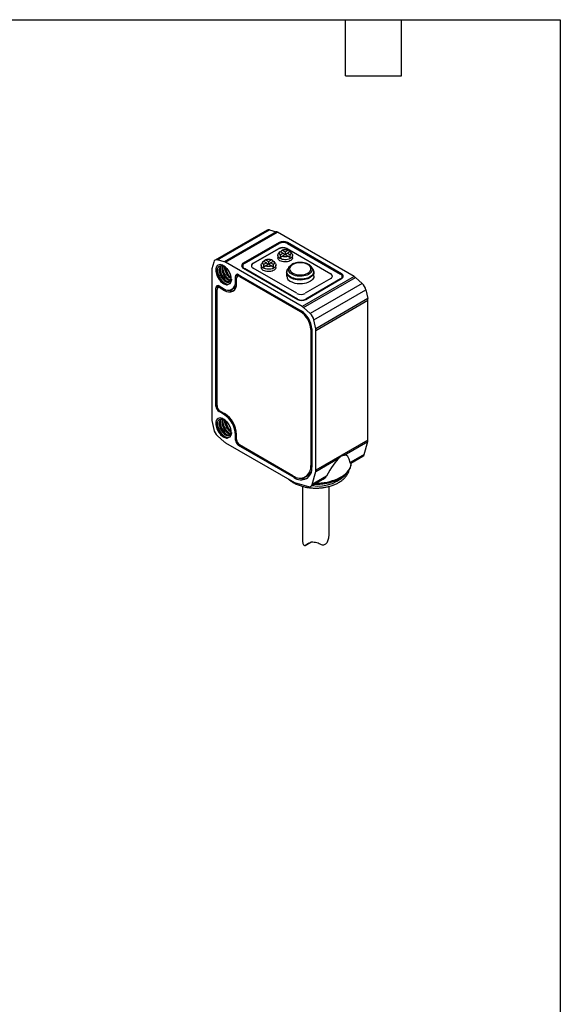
# Model space of a CAD drawing. Header units: millimetres. Extents: x 6 to 273, y 6 to 210.
# Tile 4 of 4: x 200 to 273, y 76 to 210. Entities that reach past the tile are written whole.
import ezdxf

# ---------------------------------------------------------------- set-up
doc = ezdxf.new("R2010")
doc.units = ezdxf.units.MM
doc.linetypes.add('SLD-Solid', pattern=[0])
doc.layers.add('TEXT', color=140, linetype='SLD-Solid', lineweight=25)

msp = doc.modelspace()

# ---------------------------------------------------------------- linework, layer by layer
for p, q in [((233.207, 180.984), (226.136, 176.902)), ((226.456, 176.929), (233.527, 181.011)), ((234.439, 180.762), (227.368, 176.68)), ((227.548, 176.603), (234.619, 180.685)), ((233.527, 181.011), (234.439, 180.762)), ((245.042, 174.668), (234.619, 180.685)), ((234.846, 179.289), (229.967, 176.473)), ((230.108, 176.432), (234.846, 179.167)), ((234.846, 179.289), (234.846, 179.167)), ((243.331, 175.044), (235.977, 179.289)), ((235.977, 179.289), (235.977, 179.167)), ((235.977, 179.167), (243.19, 175.003)), ((231.31, 176.473), (234.775, 178.473)), ((234.775, 178.432), (231.31, 176.432)), ((234.903, 178.008), (234.725, 177.741)), ((234.775, 178.432), (234.775, 178.473)), ((234.968, 178.084), (235.39, 177.84)), ((235.39, 177.84), (234.968, 177.596)), ((235.659, 177.995), (235.237, 178.239)), ((235.39, 177.84), (235.587, 177.643)), ((236.081, 178.239), (235.659, 177.995)), ((235.659, 177.995), (235.659, 177.685)), ((235.928, 177.84), (235.731, 177.643)), ((235.906, 178.473), (241.846, 175.044)), ((235.906, 178.432), (235.906, 178.473)), ((241.846, 175.003), (235.906, 178.432)), ((235.928, 177.84), (236.35, 178.084)), ((236.35, 177.596), (235.928, 177.84)), ((236.593, 177.741), (236.415, 178.008)), ((225.952, 176.638), (225.712, 175.724)), ((227.368, 176.68), (226.456, 176.929)), ((237.971, 170.586), (227.548, 176.603)), ((232.64, 176.701), (232.463, 176.434)), ((232.705, 176.778), (233.127, 176.534)), ((233.127, 176.534), (232.705, 176.29)), ((233.396, 176.689), (232.974, 176.933)), ((233.127, 176.534), (233.324, 176.337)), ((233.819, 176.933), (233.396, 176.689)), ((233.396, 176.689), (233.396, 176.379)), ((233.665, 176.534), (233.469, 176.337)), ((233.665, 176.534), (234.087, 176.778)), ((234.087, 176.29), (233.665, 176.534)), ((234.33, 176.434), (234.152, 176.701)), ((234.659, 177.534), (234.659, 177.228)), ((235.237, 177.441), (235.659, 177.685)), ((235.659, 177.685), (236.081, 177.441)), ((236.659, 177.228), (236.659, 177.534)), ((225.689, 175.529), (225.689, 155.328)), ((226.219, 175.533), (226.42, 175.504)), ((226.703, 175.609), (226.796, 175.662)), ((227.149, 175.866), (227.057, 175.813)), ((229.874, 176.105), (229.874, 175.901)), ((229.874, 175.883), (229.874, 175.901)), ((229.967, 176.473), (229.967, 176.321)), ((229.967, 175.819), (237.321, 171.574)), ((237.321, 171.615), (230.108, 175.779)), ((230.108, 175.738), (230.108, 175.779)), ((231.31, 176.473), (231.31, 176.432)), ((237.25, 172.391), (231.31, 175.819)), ((232.396, 176.228), (232.396, 175.921)), ((232.974, 176.135), (233.396, 176.379)), ((233.396, 176.379), (233.819, 176.135)), ((234.396, 175.921), (234.396, 176.228)), ((235.867, 175.308), (235.86, 175.265)), ((235.86, 175.265), (235.861, 175.302)), ((235.86, 175.265), (235.86, 174.738)), ((236.231, 176.017), (236.045, 175.777)), ((239.187, 176.018), (239.116, 176.093)), ((239.374, 175.777), (239.188, 176.017)), ((239.56, 174.738), (239.56, 175.265)), ((228.333, 174.326), (228.267, 174.477)), ((229.189, 174.84), (228.906, 174.676)), ((228.906, 173.982), (228.906, 174.676)), ((229.047, 174.064), (228.906, 173.982)), ((229.047, 173.737), (229.047, 174.431)), ((229.437, 174.859), (229.172, 174.706)), ((229.189, 174.84), (229.189, 174.716)), ((229.33, 174.921), (237.851, 170.002)), ((229.613, 174.758), (229.472, 174.676)), ((229.472, 174.676), (237.71, 169.921)), ((245.042, 174.668), (237.971, 170.586)), ((238.151, 170.455), (245.222, 174.537)), ((241.846, 174.391), (238.381, 172.391)), ((238.452, 171.574), (243.331, 174.391)), ((243.19, 174.35), (238.452, 171.615)), ((241.846, 175.003), (241.846, 175.044)), ((243.19, 174.309), (243.19, 174.35)), ((243.331, 175.044), (243.331, 174.892)), ((243.424, 174.472), (243.423, 174.455)), ((243.424, 174.472), (243.424, 174.676)), ((245.222, 174.537), (246.135, 173.733)), ((226.537, 173.308), (226.254, 173.145)), ((226.254, 157.059), (226.254, 173.145)), ((226.396, 157.141), (226.396, 172.9)), ((226.786, 173.328), (226.52, 173.175)), ((226.537, 173.308), (226.537, 173.185)), ((226.679, 173.39), (227.28, 173.043)), ((226.962, 173.227), (226.82, 173.145)), ((226.82, 173.145), (227.421, 172.798)), ((227.421, 172.798), (227.593, 172.897)), ((228.43, 172.929), (228.712, 173.092)), ((246.135, 173.733), (239.064, 169.651)), ((239.567, 168.779), (246.638, 172.861)), ((246.638, 172.861), (246.879, 171.669)), ((237.321, 171.574), (237.321, 171.615)), ((238.452, 171.574), (238.452, 171.615)), ((246.879, 171.669), (239.808, 167.587)), ((239.831, 167.365), (246.902, 171.447)), ((246.902, 152.471), (246.902, 171.447)), ((237.851, 170.002), (237.71, 169.921)), ((239.064, 169.651), (238.151, 170.455)), ((239.808, 167.587), (239.567, 168.779)), ((239.265, 167.553), (239.124, 167.471)), ((239.124, 167.471), (239.124, 149.017)), ((239.265, 167.553), (239.265, 148.772)), ((239.831, 148.389), (239.831, 167.365)), ((226.254, 157.059), (226.396, 157.141)), ((225.712, 155.106), (225.952, 153.914)), ((226.82, 156.406), (226.679, 156.324)), ((227.28, 155.977), (226.679, 156.324)), ((226.82, 156.406), (227.421, 156.059)), ((227.421, 156.059), (227.28, 155.977)), ((226.219, 154.712), (226.42, 154.683)), ((226.703, 154.787), (226.796, 154.84)), ((227.149, 155.044), (227.057, 154.991)), ((226.456, 153.042), (227.368, 152.238)), ((228.333, 153.504), (228.267, 153.655)), ((228.906, 153.16), (229.047, 153.242)), ((228.906, 152.466), (228.906, 153.16)), ((229.047, 152.548), (228.906, 152.466)), ((229.047, 152.548), (229.047, 153.242)), ((246.902, 152.471), (239.831, 148.389)), ((227.548, 152.107), (236.911, 146.702)), ((229.472, 151.813), (229.33, 151.732)), ((236.861, 147.384), (229.33, 151.732)), ((236.72, 147.629), (229.472, 151.813)), ((243.669, 150.422), (246.878, 152.274)), ((246.411, 150.526), (246.878, 152.274)), ((239.807, 148.192), (243.016, 150.044)), ((246.411, 150.526), (244.482, 149.413)), ((244.581, 149.315), (246.228, 150.266)), ((239.265, 149.099), (239.124, 149.017)), ((244.648, 149.315), (244.65, 149.354)), ((237.021, 147.477), (236.861, 147.384)), ((238.419, 147.461), (238.702, 147.624)), ((239.157, 146.183), (240.804, 147.134)), ((239.34, 146.444), (239.807, 148.192)), ((241.269, 147.558), (239.34, 146.444)), ((236.911, 146.702), (238.831, 146.158)), ((238.031, 146.176), (238.031, 138.708)), ((241.631, 139.609), (241.631, 146.172)), ((238.396, 138.168), (239.151, 138.604)), ((238.881, 138.457), (238.456, 138.213)), ((238.989, 138.52), (239.092, 138.58))]:
    msp.add_line(p, q)
at = {"flags": 128}
for points in [[(236.659, 177.228), (236.649, 177.148), (236.607, 177.044), (236.533, 176.947), (236.428, 176.859), (236.298, 176.784), (236.146, 176.723), (235.977, 176.68), (235.797, 176.656), (235.613, 176.651), (235.43, 176.666), (235.255, 176.7), (235.094, 176.751), (234.952, 176.82), (234.834, 176.901), (234.744, 176.995), (234.685, 177.096), (234.66, 177.201), (234.659, 177.228)], [(236.593, 177.741), (236.632, 177.666), (236.658, 177.561), (236.649, 177.454), (236.607, 177.35), (236.533, 177.253), (236.428, 177.165), (236.298, 177.09), (236.146, 177.03), (235.977, 176.987), (235.797, 176.962), (235.613, 176.957), (235.43, 176.972), (235.255, 177.006), (235.094, 177.058), (234.952, 177.126), (234.834, 177.208), (234.744, 177.301), (234.685, 177.402), (234.66, 177.507), (234.669, 177.614), (234.711, 177.717), (234.725, 177.741)], [(234.396, 175.921), (234.387, 175.842), (234.344, 175.738), (234.27, 175.641), (234.166, 175.553), (234.035, 175.477), (233.883, 175.417), (233.714, 175.374), (233.534, 175.35), (233.35, 175.345), (233.167, 175.36), (232.992, 175.393), (232.831, 175.445), (232.689, 175.513), (232.571, 175.595), (232.481, 175.688), (232.423, 175.789), (232.397, 175.895), (232.396, 175.921)], [(234.33, 176.434), (234.37, 176.36), (234.395, 176.254), (234.387, 176.148), (234.344, 176.044), (234.27, 175.947), (234.166, 175.859), (234.035, 175.784), (233.883, 175.723), (233.714, 175.68), (233.534, 175.656), (233.35, 175.651), (233.167, 175.666), (232.992, 175.7), (232.831, 175.751), (232.689, 175.819), (232.571, 175.901), (232.481, 175.994), (232.423, 176.095), (232.397, 176.201), (232.406, 176.307), (232.448, 176.411), (232.463, 176.434)], [(239.56, 175.268), (239.558, 175.229), (239.533, 175.084), (239.473, 174.942), (239.38, 174.807), (239.256, 174.68), (239.104, 174.564), (238.925, 174.461), (238.724, 174.372), (238.504, 174.301), (238.269, 174.248), (238.024, 174.213), (237.773, 174.198), (237.52, 174.203), (237.272, 174.228), (237.031, 174.272), (236.803, 174.335), (236.592, 174.415), (236.401, 174.51), (236.235, 174.62), (236.097, 174.742), (235.989, 174.874), (235.912, 175.013), (235.869, 175.156), (235.86, 175.265)], [(239.374, 175.777), (239.406, 175.733), (239.481, 175.596), (239.523, 175.455), (239.532, 175.311), (239.506, 175.168), (239.447, 175.029), (239.356, 174.895), (239.234, 174.77), (239.084, 174.655), (238.908, 174.554), (238.709, 174.467), (238.493, 174.397), (238.261, 174.344), (238.019, 174.31), (237.772, 174.295), (237.523, 174.3), (237.278, 174.325), (237.041, 174.368), (236.816, 174.43), (236.608, 174.508), (236.42, 174.603), (236.257, 174.711), (236.12, 174.831), (236.013, 174.961), (235.938, 175.098), (235.896, 175.24), (235.887, 175.383), (235.913, 175.526), (235.972, 175.666), (236.045, 175.777)], [(239.188, 176.017), (239.232, 175.954), (239.296, 175.822), (239.326, 175.687), (239.322, 175.551), (239.283, 175.416), (239.211, 175.286), (239.107, 175.164), (238.973, 175.051), (238.812, 174.951), (238.627, 174.866), (238.423, 174.797), (238.204, 174.746), (237.974, 174.714), (237.739, 174.701), (237.503, 174.709), (237.271, 174.736), (237.049, 174.782), (236.841, 174.847), (236.651, 174.928), (236.484, 175.025), (236.343, 175.134), (236.231, 175.255), (236.151, 175.383), (236.104, 175.517), (236.091, 175.653), (236.112, 175.789), (236.168, 175.921), (236.231, 176.017)], [(236.231, 176.017), (236.256, 176.048), (236.34, 176.134)], [(229.207, 174.971), (229.197, 174.93), (229.189, 174.84)], [(239.56, 174.738), (239.558, 174.701), (239.533, 174.556), (239.473, 174.415), (239.38, 174.279), (239.256, 174.152), (239.104, 174.036), (238.925, 173.933), (238.724, 173.845), (238.504, 173.773), (238.269, 173.72), (238.024, 173.685), (237.773, 173.67), (237.52, 173.675), (237.272, 173.7), (237.031, 173.744), (236.803, 173.807), (236.592, 173.887), (236.401, 173.982)], [(226.556, 173.44), (226.545, 173.399), (226.537, 173.308)], [(239.927, 146.628), (240.151, 146.633), (240.556, 146.659), (240.956, 146.704), (241.348, 146.769), (241.729, 146.852), (242.096, 146.954), (242.448, 147.073), (242.78, 147.209), (243.092, 147.361), (243.38, 147.527), (243.643, 147.707), (243.878, 147.899), (244.085, 148.102), (244.261, 148.314), (244.405, 148.534), (244.517, 148.76), (244.596, 148.991), (244.64, 149.225), (244.648, 149.315)]]:
    msp.add_lwpolyline(points, dxfattribs=at)
for centre, radius, start, end in [((233.4, 180.618), 0.413, 72.07744, 117.77652), ((234.23, 180.024), 0.768, 59.50922, 74.18143), ((235.411, 178.197), 1.23, 62.60967, 117.39033), ((235.411, 178.075), 1.23, 62.60967, 117.39033), ((235.341, 177.381), 1.23, 62.60967, 117.39033), ((235.341, 177.34), 1.23, 62.60967, 117.39033), ((235.165, 177.84), 0.314, 128.99325, 231.00675), ((235.659, 176.985), 1.323, 71.38577, 108.61423), ((236.153, 177.84), 0.314, 308.99325, 51.00675), ((226.329, 176.567), 0.384, 70.73921, 169.27154), ((227.159, 175.942), 0.768, 59.50922, 74.18143), ((232.902, 176.534), 0.314, 128.99325, 231.00675), ((233.396, 175.679), 1.323, 71.38577, 108.61423), ((233.89, 176.534), 0.314, 308.99325, 51.00675), ((235.659, 178.695), 1.323, 251.38577, 288.61423), ((226.456, 175.536), 0.768, 165.82376, 180.49332), ((230.091, 176.146), 0.349, 110.78342, 249.21658), ((230.153, 175.823), 0.441, 128.04818, 152.88861), ((230.232, 176.105), 0.349, 110.78342, 249.21658), ((231.482, 176.059), 0.411, 114.70302, 170.6238), ((231.434, 176.146), 0.349, 110.78342, 249.21658), ((233.396, 177.389), 1.323, 251.38577, 288.61423), ((238.32, 175.321), 1.112, 38.74715, 61.29072), ((227.915, 173.821), 1.004, 230.79671, 9.21404), ((229.165, 174.718), 0.262, 50.79671, 189.21404), ((229.306, 174.473), 0.262, 50.79671, 189.21404), ((236.784, 174.829), 0.928, 185.62454, 245.6956), ((241.722, 174.717), 0.349, 290.78342, 69.21658), ((241.675, 174.63), 0.411, 9.3762, 65.29698), ((243.066, 174.676), 0.349, 290.78342, 69.21658), ((243.207, 174.717), 0.349, 290.78342, 69.21658), ((243.145, 174.394), 0.441, 27.11139, 51.95182), ((244.474, 173.697), 1.126, 48.30619, 59.66618), ((226.513, 173.187), 0.262, 50.79671, 189.21404), ((226.654, 172.942), 0.262, 50.79671, 189.21404), ((228.056, 173.576), 1.004, 230.79671, 9.21404), ((228.41, 173.801), 1.062, 247.35079, 286.0559), ((228.289, 173.811), 0.834, 300.51665, 331.25522), ((245.034, 172.516), 1.641, 12.12765, 47.87235), ((237.816, 173.482), 1.23, 242.60967, 297.39033), ((237.886, 172.707), 1.23, 242.60967, 297.39033), ((237.886, 172.666), 1.23, 242.60967, 297.39033), ((245.776, 171.441), 1.126, 0.33639, 11.69479), ((236.053, 167.332), 3.074, 2.60548, 57.39452), ((236.195, 167.413), 3.074, 2.60548, 57.39452), ((237.403, 169.615), 1.126, 48.30619, 59.66618), ((237.963, 168.434), 1.641, 12.12765, 47.87235), ((238.705, 167.359), 1.126, 0.33639, 11.69479), ((227.176, 157.101), 0.922, 182.60548, 237.39452), ((227.317, 157.183), 0.922, 182.60548, 237.39452), ((226.814, 155.335), 1.126, 180.33639, 191.69479), ((225.375, 153), 3.535, 2.60548, 57.39452), ((225.516, 153.081), 3.535, 2.60548, 57.39452), ((227.557, 154.259), 1.641, 192.12765, 227.87235), ((229.827, 152.508), 0.922, 182.60548, 237.39452), ((229.969, 152.59), 0.922, 182.60548, 237.39452), ((246.136, 152.464), 0.766, 345.61598, 0.50753), ((228.117, 153.078), 1.126, 228.30619, 239.66618), ((246.009, 150.614), 0.412, 302.15798, 347.69421), ((237.653, 148.788), 1.488, 231.1301, 8.88065), ((237.795, 148.543), 1.488, 231.1301, 8.88065), ((238.189, 148.715), 1.496, 250.45037, 289.82992), ((238.044, 148.72), 1.279, 300.98736, 334.97646), ((240.197, 151.351), 5.127, 260.48048, 322.55962), ((239.065, 148.382), 0.766, 345.61598, 0.50753), ((238.963, 146.518), 0.384, 249.92395, 348.88938)]:
    msp.add_arc(centre, radius, start, end)
for centre, major_axis, ratio, start_param, end_param in [((232.964, 170.609), (3.015, 7.934), 0.1954734, 0.3611353, 0.4378556), ((238.354, 170.609), (-3.015, 7.934), 0.1954734, 5.8453298, 5.92205), ((230.701, 169.303), (3.015, 7.934), 0.1954734, 0.3611353, 0.4365536), ((236.092, 169.303), (-3.015, 7.934), 0.1954734, 5.8453298, 5.92205), ((238.354, 170.609), (-3.015, 7.934), 0.1954734, 0.4243435, 0.5265382), ((232.964, 173.721), (3.347, 4.436), 0.1228178, 0.6748009, 0.7769956), ((238.354, 173.721), (-3.347, 4.436), 0.1228178, 5.5061897, 5.6083845), ((232.964, 170.609), (3.015, 7.934), 0.1954734, 5.7566471, 5.8588418), ((236.092, 169.303), (-3.015, 7.934), 0.1954734, 0.4243435, 0.5265382), ((230.701, 172.415), (3.347, 4.436), 0.1228178, 0.6748009, 0.7769956), ((236.092, 172.415), (-3.347, 4.436), 0.1228178, 5.5061897, 5.6083845), ((230.701, 169.303), (3.015, 7.934), 0.1954734, 5.7566471, 5.8588418), ((240.37, 139.102), (3.545, 11.306), 0.1985298, 0.3239982, 0.7902437), ((240.37, 139.102), (3.545, 11.306), 0.1985298, 5.9182872, 6.3845326)]:
    msp.add_ellipse(centre, major_axis=major_axis, ratio=ratio, start_param=start_param, end_param=end_param)
for points, knots in [([(238.732, 176.308), (239.003, 176.151), (239.155, 175.939), (239.155, 175.496), (239.003, 175.284), (238.461, 174.971), (238.093, 174.883), (237.326, 174.883), (236.958, 174.971), (236.416, 175.284), (236.264, 175.496), (236.264, 175.939), (236.416, 176.151), (236.958, 176.464), (237.326, 176.552), (238.093, 176.552), (238.461, 176.464), (238.732, 176.308)], [0, 0, 0, 0, 0.125, 0.125, 0.25, 0.25, 0.375, 0.375, 0.5, 0.5, 0.625, 0.625, 0.75, 0.75, 0.875, 0.875, 1, 1, 1, 1]), ([(239.116, 176.093), (239.097, 176.115), (239.04, 176.179), (238.916, 176.269), (238.76, 176.36), (238.539, 176.458), (238.226, 176.55), (237.818, 176.597), (237.483, 176.585), (237.246, 176.55), (237.081, 176.515), (236.894, 176.461), (236.673, 176.37), (236.482, 176.259), (236.382, 176.172), (236.348, 176.142)], [0, 0, 0, 0, 0.0346041, 0.1047547, 0.1691681, 0.2295348, 0.3536654, 0.4838802, 0.6049533, 0.6579888, 0.706183, 0.7652016, 0.845189, 0.9465745, 1, 1, 1, 1]), ([(228.337, 174.317), (228.337, 174.476), (228.31, 174.65), (228.204, 175.005), (228.126, 175.185), (227.931, 175.523), (227.815, 175.681), (227.559, 175.95), (227.421, 176.062), (227.144, 176.222), (227.005, 176.271), (226.749, 176.297), (226.631, 176.274), (226.434, 176.162), (226.355, 176.072), (226.248, 175.838), (226.22, 175.694), (226.219, 175.533)], [0, 0, 0, 0, 0.125, 0.125, 0.25, 0.25, 0.375, 0.375, 0.5, 0.5, 0.625, 0.625, 0.75, 0.75, 0.875, 0.875, 1, 1, 1, 1]), ([(226.219, 175.533), (226.22, 175.317), (226.271, 175.073), (226.461, 174.592), (226.6, 174.356), (226.926, 173.959), (227.113, 173.797), (227.486, 173.59), (227.671, 173.546), (227.83, 173.566)], [0, 0, 0, 0, 0.25, 0.25, 0.5, 0.5, 0.75, 0.75, 1, 1, 1, 1]), ([(227.832, 173.597), (227.676, 173.591), (227.499, 173.65), (227.153, 173.874), (226.984, 174.04), (226.699, 174.43), (226.584, 174.653), (226.438, 175.097), (226.407, 175.316), (226.42, 175.504)], [0, 0, 0, 0, 0.25, 0.25, 0.5, 0.5, 0.75, 0.75, 1, 1, 1, 1]), ([(226.42, 175.504), (226.434, 175.694), (226.493, 175.852), (226.681, 176.066), (226.811, 176.122), (226.958, 176.122)], [0, 0, 0, 0, 0.5, 0.5, 1, 1, 1, 1]), ([(226.481, 175.775), (226.473, 175.727), (226.454, 175.603), (226.469, 175.377), (226.519, 175.112), (226.606, 174.843), (226.726, 174.581), (226.874, 174.337), (227.043, 174.117), (227.227, 173.932), (227.383, 173.815), (227.501, 173.746), (227.58, 173.709), (227.698, 173.664), (227.842, 173.636), (227.99, 173.652), (228.092, 173.695), (228.155, 173.738), (228.181, 173.766), (228.19, 173.775)], [0, 0, 0, 0, 0.0484362, 0.1231328, 0.1978245, 0.2725195, 0.3472129, 0.4219063, 0.4966013, 0.571293, 0.6459895, 0.6785178, 0.7096681, 0.7394398, 0.8203215, 0.8888214, 0.9449215, 0.9823087, 1, 1, 1, 1]), ([(226.703, 175.609), (226.702, 175.576), (226.7, 175.51), (226.707, 175.409), (226.719, 175.307), (226.738, 175.207), (226.762, 175.109), (226.792, 175.012), (226.825, 174.919), (226.861, 174.83), (226.901, 174.745), (226.943, 174.664), (226.986, 174.587), (227.031, 174.515), (227.076, 174.449), (227.122, 174.386), (227.168, 174.329), (227.213, 174.277), (227.258, 174.229), (227.301, 174.185), (227.344, 174.146), (227.385, 174.111), (227.424, 174.079), (227.462, 174.052), (227.571, 173.977), (227.757, 173.891), (228.028, 173.88), (228.213, 174.027), (228.282, 174.236), (228.298, 174.374), (228.297, 174.448), (228.296, 174.482)], [0, 0, 0, 0, 0.0296876, 0.0586604, 0.0869145, 0.1144465, 0.1412577, 0.1673526, 0.192731, 0.2173897, 0.2413267, 0.2645426, 0.2870406, 0.3088216, 0.329884, 0.350226, 0.3698466, 0.3887462, 0.4069269, 0.4243894, 0.4411334, 0.4571581, 0.4724626, 0.4870464, 0.5009094, 0.5982791, 0.7004812, 0.8493971, 0.924404, 0.9649137, 1, 1, 1, 1]), ([(226.884, 176.108), (226.852, 176.065), (226.786, 175.98), (226.724, 175.809), (226.71, 175.676), (226.703, 175.609)], [0, 0, 0, 0, 0.3309277, 0.6654638, 1, 1, 1, 1]), ([(226.796, 175.662), (226.803, 175.729), (226.817, 175.862), (226.871, 176.017), (226.927, 176.091), (226.949, 176.121)], [0, 0, 0, 0, 0.3712421, 0.7424842, 1, 1, 1, 1]), ([(228.116, 173.97), (228.047, 173.956), (227.906, 173.926), (227.641, 174.032), (227.37, 174.243), (227.122, 174.548), (226.929, 174.912), (226.805, 175.303), (226.799, 175.542), (226.796, 175.662)], [0, 0, 0, 0, 0.1358096, 0.2798413, 0.423873, 0.5679048, 0.7119365, 0.8559683, 1, 1, 1, 1]), ([(226.823, 175.855), (226.821, 175.762), (226.817, 175.559), (226.897, 175.218), (227.03, 174.877), (227.203, 174.572), (227.399, 174.318), (227.594, 174.122), (227.723, 174.035), (227.782, 173.996)], [0, 0, 0, 0, 0.1408315, 0.3053124, 0.4621611, 0.6114132, 0.7530384, 0.887037, 1, 1, 1, 1]), ([(226.958, 176.122), (226.981, 176.123), (227.028, 176.124), (227.1, 176.114), (227.173, 176.097), (227.245, 176.072), (227.316, 176.041), (227.473, 175.958), (227.686, 175.788), (227.888, 175.541), (228.011, 175.349), (228.098, 175.187), (228.172, 175.015), (228.23, 174.836), (228.271, 174.653), (228.278, 174.538), (228.282, 174.479)], [0, 0, 0, 0, 0.0435236, 0.0859015, 0.1271336, 0.1672198, 0.20616, 0.2439543, 0.4253037, 0.5505687, 0.6193154, 0.6893784, 0.7624781, 0.8386149, 0.9177889, 1, 1, 1, 1]), ([(227.057, 175.813), (227.056, 175.742), (227.056, 175.6), (227.097, 175.371), (227.168, 175.14), (227.267, 174.914), (227.391, 174.702), (227.534, 174.512), (227.69, 174.351), (227.852, 174.224), (228.014, 174.139), (228.14, 174.098), (228.204, 174.1), (228.222, 174.101)], [0, 0, 0, 0, 0.0963458, 0.1926916, 0.2890375, 0.3853833, 0.4817291, 0.5780749, 0.6744208, 0.7707666, 0.8671124, 0.9634582, 1, 1, 1, 1]), ([(227.119, 176.102), (227.106, 176.072), (227.072, 175.987), (227.063, 175.881), (227.057, 175.813)], [0, 0, 0, 0, 0.35717078, 1, 1, 1, 1]), ([(228.252, 174.156), (228.204, 174.167), (228.105, 174.19), (227.944, 174.278), (227.782, 174.404), (227.626, 174.565), (227.483, 174.755), (227.36, 174.967), (227.26, 175.193), (227.189, 175.424), (227.148, 175.654), (227.149, 175.795), (227.149, 175.866)], [0, 0, 0, 0, 0.09493418, 0.19549704, 0.29605991, 0.39662278, 0.49718565, 0.59774852, 0.69831139, 0.79887426, 0.89943713, 1, 1, 1, 1]), ([(227.149, 175.866), (227.154, 175.935), (227.159, 176.015), (227.184, 176.08), (227.187, 176.089)], [0, 0, 0, 0, 0.8622062, 1, 1, 1, 1]), ([(227.179, 176.068), (227.175, 175.987), (227.166, 175.789), (227.232, 175.496), (227.324, 175.229), (227.416, 175.027), (227.527, 174.83), (227.656, 174.644), (227.8, 174.473), (227.955, 174.326), (228.082, 174.226), (228.155, 174.188), (228.174, 174.178)], [0, 0, 0, 0, 0.1199358, 0.2942235, 0.3843885, 0.4763971, 0.5702617, 0.665992, 0.7635594, 0.8629973, 0.964282, 1, 1, 1, 1]), ([(227.41, 176.017), (227.41, 175.946), (227.409, 175.805), (227.451, 175.575), (227.521, 175.344), (227.621, 175.118), (227.745, 174.906), (227.888, 174.716), (228.043, 174.556), (228.18, 174.445), (228.262, 174.404), (228.29, 174.39)], [0, 0, 0, 0, 0.1173844, 0.2347688, 0.3521532, 0.4695376, 0.5869221, 0.7043065, 0.8216909, 0.9390753, 1, 1, 1, 1]), ([(228.263, 174.515), (228.221, 174.546), (228.124, 174.617), (227.98, 174.77), (227.837, 174.959), (227.713, 175.171), (227.613, 175.397), (227.544, 175.628), (227.508, 175.804), (227.507, 175.895), (227.507, 175.914)], [0, 0, 0, 0, 0.1112264, 0.2528674, 0.3945084, 0.5361494, 0.6777903, 0.8194313, 0.9610723, 1, 1, 1, 1]), ([(227.556, 175.877), (227.58, 175.766), (227.632, 175.52), (227.778, 175.207), (227.931, 174.957), (228.064, 174.781), (228.174, 174.655), (228.24, 174.598), (228.256, 174.584)], [0, 0, 0, 0, 0.2316698, 0.5116041, 0.6561366, 0.8034816, 0.9536311, 1, 1, 1, 1]), ([(236.045, 175.777), (235.991, 175.696), (235.891, 175.547), (235.875, 175.383), (235.867, 175.308)], [0, 0, 0, 0, 0.5423449, 1, 1, 1, 1]), ([(236.348, 176.142), (236.344, 176.139), (236.298, 176.101), (236.263, 176.058), (236.232, 176.018)], [0, 0, 0, 0, 0.079138, 1, 1, 1, 1]), ([(239.56, 175.265), (239.556, 175.356), (239.553, 175.465), (239.493, 175.565), (239.483, 175.582)], [0, 0, 0, 0, 0.8276962, 1, 1, 1, 1]), ([(228.358, 174.327), (228.358, 174.312), (228.357, 174.284), (228.352, 174.227), (228.339, 174.136), (228.313, 174.028), (228.269, 173.905), (228.207, 173.793), (228.12, 173.7), (228.024, 173.639), (227.928, 173.606), (227.863, 173.6), (227.832, 173.597)], [0, 0, 0, 0, 0.03268993, 0.0638605, 0.12723379, 0.2529295, 0.35079646, 0.50337573, 0.64883184, 0.78001262, 0.8970389, 1, 1, 1, 1]), ([(228.337, 153.495), (228.337, 153.654), (228.31, 153.829), (228.204, 154.183), (228.126, 154.363), (227.931, 154.701), (227.815, 154.859), (227.559, 155.129), (227.421, 155.24), (227.144, 155.401), (227.005, 155.449), (226.749, 155.475), (226.631, 155.453), (226.434, 155.34), (226.355, 155.25), (226.248, 155.016), (226.22, 154.872), (226.219, 154.712)], [0, 0, 0, 0, 0.125, 0.125, 0.25, 0.25, 0.375, 0.375, 0.5, 0.5, 0.625, 0.625, 0.75, 0.75, 0.875, 0.875, 1, 1, 1, 1]), ([(226.42, 154.683), (226.434, 154.872), (226.493, 155.03), (226.681, 155.244), (226.811, 155.3), (226.958, 155.301)], [0, 0, 0, 0, 0.5, 0.5, 1, 1, 1, 1]), ([(226.884, 155.286), (226.852, 155.243), (226.786, 155.158), (226.724, 154.988), (226.71, 154.854), (226.703, 154.787)], [0, 0, 0, 0, 0.3309277, 0.6654638, 1, 1, 1, 1]), ([(226.796, 154.84), (226.803, 154.907), (226.817, 155.041), (226.871, 155.196), (226.927, 155.269), (226.949, 155.299)], [0, 0, 0, 0, 0.3712421, 0.7424842, 1, 1, 1, 1]), ([(226.958, 155.301), (226.981, 155.301), (227.028, 155.302), (227.1, 155.293), (227.173, 155.275), (227.245, 155.251), (227.316, 155.219), (227.473, 155.136), (227.686, 154.966), (227.888, 154.719), (228.011, 154.527), (228.098, 154.365), (228.172, 154.194), (228.23, 154.015), (228.271, 153.831), (228.278, 153.716), (228.282, 153.657)], [0, 0, 0, 0, 0.0435236, 0.0859015, 0.1271336, 0.1672198, 0.20616, 0.2439543, 0.4253037, 0.5505687, 0.6193154, 0.6893784, 0.7624781, 0.8386149, 0.9177889, 1, 1, 1, 1]), ([(227.119, 155.281), (227.106, 155.25), (227.072, 155.165), (227.063, 155.059), (227.057, 154.991)], [0, 0, 0, 0, 0.3571708, 1, 1, 1, 1]), ([(227.149, 155.044), (227.154, 155.113), (227.159, 155.194), (227.184, 155.258), (227.187, 155.267)], [0, 0, 0, 0, 0.8622062, 1, 1, 1, 1]), ([(227.179, 155.246), (227.175, 155.166), (227.166, 154.967), (227.232, 154.674), (227.324, 154.407), (227.416, 154.205), (227.527, 154.008), (227.656, 153.822), (227.8, 153.651), (227.955, 153.505), (228.082, 153.404), (228.155, 153.367), (228.174, 153.357)], [0, 0, 0, 0, 0.1199358, 0.2942235, 0.3843885, 0.4763971, 0.5702617, 0.665992, 0.7635594, 0.8629973, 0.964282, 1, 1, 1, 1]), ([(227.41, 155.195), (227.41, 155.124), (227.409, 154.983), (227.451, 154.753), (227.521, 154.522), (227.621, 154.296), (227.745, 154.084), (227.888, 153.894), (228.043, 153.734), (228.18, 153.623), (228.262, 153.582), (228.29, 153.568)], [0, 0, 0, 0, 0.1173844, 0.2347688, 0.3521532, 0.4695376, 0.5869221, 0.7043065, 0.8216909, 0.9390753, 1, 1, 1, 1]), ([(226.219, 154.712), (226.22, 154.496), (226.271, 154.251), (226.461, 153.77), (226.6, 153.535), (226.926, 153.137), (227.113, 152.975), (227.486, 152.768), (227.671, 152.724), (227.83, 152.745)], [0, 0, 0, 0, 0.25, 0.25, 0.5, 0.5, 0.75, 0.75, 1, 1, 1, 1]), ([(227.832, 152.775), (227.676, 152.77), (227.499, 152.828), (227.153, 153.053), (226.984, 153.218), (226.699, 153.608), (226.584, 153.831), (226.438, 154.275), (226.407, 154.494), (226.42, 154.683)], [0, 0, 0, 0, 0.25, 0.25, 0.5, 0.5, 0.75, 0.75, 1, 1, 1, 1]), ([(226.481, 154.953), (226.473, 154.905), (226.454, 154.781), (226.469, 154.555), (226.519, 154.29), (226.606, 154.021), (226.726, 153.759), (226.874, 153.515), (227.043, 153.296), (227.227, 153.111), (227.383, 152.993), (227.501, 152.925), (227.58, 152.887), (227.698, 152.842), (227.842, 152.814), (227.99, 152.83), (228.092, 152.873), (228.155, 152.916), (228.181, 152.944), (228.19, 152.954)], [0, 0, 0, 0, 0.04843623, 0.12313278, 0.19782448, 0.2725195, 0.34721288, 0.42190626, 0.49660129, 0.57129298, 0.64598953, 0.67851784, 0.70966812, 0.73943976, 0.82032146, 0.88882144, 0.94492146, 0.9823087, 1, 1, 1, 1]), ([(226.703, 154.787), (226.702, 154.754), (226.7, 154.688), (226.707, 154.587), (226.719, 154.486), (226.738, 154.385), (226.762, 154.287), (226.792, 154.191), (226.825, 154.098), (226.861, 154.008), (226.901, 153.923), (226.943, 153.842), (226.986, 153.765), (227.031, 153.694), (227.076, 153.627), (227.122, 153.565), (227.168, 153.507), (227.213, 153.455), (227.258, 153.407), (227.301, 153.363), (227.344, 153.324), (227.385, 153.289), (227.424, 153.258), (227.462, 153.23), (227.571, 153.155), (227.757, 153.069), (228.028, 153.058), (228.213, 153.205), (228.282, 153.414), (228.298, 153.552), (228.297, 153.626), (228.296, 153.66)], [0, 0, 0, 0, 0.0296876, 0.0586604, 0.0869145, 0.1144465, 0.1412577, 0.1673526, 0.192731, 0.2173897, 0.2413267, 0.2645426, 0.2870406, 0.3088216, 0.329884, 0.350226, 0.3698466, 0.3887462, 0.4069269, 0.4243894, 0.4411334, 0.4571581, 0.4724626, 0.4870464, 0.5009094, 0.5982791, 0.7004812, 0.8493971, 0.924404, 0.9649137, 1, 1, 1, 1]), ([(228.116, 153.149), (228.047, 153.134), (227.906, 153.104), (227.641, 153.211), (227.37, 153.422), (227.122, 153.727), (226.929, 154.09), (226.805, 154.481), (226.799, 154.721), (226.796, 154.84)], [0, 0, 0, 0, 0.1358096, 0.2798413, 0.423873, 0.5679048, 0.7119365, 0.8559683, 1, 1, 1, 1]), ([(226.823, 155.034), (226.821, 154.94), (226.817, 154.737), (226.897, 154.396), (227.03, 154.055), (227.203, 153.75), (227.399, 153.496), (227.594, 153.3), (227.723, 153.214), (227.782, 153.174)], [0, 0, 0, 0, 0.1408315, 0.3053124, 0.4621611, 0.6114132, 0.7530384, 0.887037, 1, 1, 1, 1]), ([(227.057, 154.991), (227.056, 154.92), (227.056, 154.779), (227.097, 154.549), (227.168, 154.318), (227.267, 154.092), (227.391, 153.88), (227.534, 153.69), (227.69, 153.529), (227.852, 153.402), (228.014, 153.318), (228.14, 153.276), (228.204, 153.278), (228.222, 153.279)], [0, 0, 0, 0, 0.0963458, 0.1926916, 0.2890375, 0.3853833, 0.4817291, 0.5780749, 0.6744208, 0.7707666, 0.8671124, 0.9634582, 1, 1, 1, 1]), ([(228.252, 153.335), (228.204, 153.346), (228.105, 153.368), (227.944, 153.456), (227.782, 153.582), (227.626, 153.743), (227.483, 153.933), (227.36, 154.145), (227.26, 154.371), (227.189, 154.602), (227.148, 154.832), (227.149, 154.974), (227.149, 155.044)], [0, 0, 0, 0, 0.0949342, 0.195497, 0.2960599, 0.3966228, 0.4971857, 0.5977485, 0.6983114, 0.7988743, 0.8994371, 1, 1, 1, 1]), ([(228.263, 153.693), (228.221, 153.725), (228.124, 153.795), (227.98, 153.948), (227.837, 154.137), (227.713, 154.349), (227.613, 154.576), (227.544, 154.806), (227.508, 154.982), (227.507, 155.073), (227.507, 155.092)], [0, 0, 0, 0, 0.1112264, 0.2528674, 0.3945084, 0.5361494, 0.6777903, 0.8194313, 0.9610723, 1, 1, 1, 1]), ([(227.556, 155.056), (227.58, 154.944), (227.632, 154.699), (227.778, 154.385), (227.931, 154.135), (228.064, 153.96), (228.174, 153.833), (228.24, 153.776), (228.256, 153.763)], [0, 0, 0, 0, 0.2316698, 0.5116041, 0.6561366, 0.8034816, 0.9536311, 1, 1, 1, 1]), ([(228.358, 153.505), (228.358, 153.491), (228.357, 153.462), (228.352, 153.406), (228.339, 153.314), (228.313, 153.206), (228.269, 153.083), (228.207, 152.972), (228.12, 152.878), (228.024, 152.818), (227.928, 152.784), (227.863, 152.778), (227.832, 152.775)], [0, 0, 0, 0, 0.0326899, 0.0638605, 0.1272338, 0.2529295, 0.3507965, 0.5033757, 0.6488318, 0.7800126, 0.8970389, 1, 1, 1, 1]), ([(243.016, 150.044), (243.075, 150.097), (243.133, 150.152), (243.219, 150.233), (243.247, 150.26), (243.305, 150.312), (243.334, 150.336), (243.393, 150.37), (243.42, 150.378), (243.473, 150.39), (243.498, 150.394), (243.574, 150.406), (243.622, 150.413), (243.669, 150.422)], [0, 0, 0, 0, 0.25, 0.25, 0.375, 0.375, 0.5, 0.5, 0.625, 0.625, 0.75, 0.75, 1, 1, 1, 1]), ([(239.665, 146.477), (239.72, 146.475), (239.906, 146.471), (240.144, 146.478), (240.414, 146.494), (240.643, 146.513), (240.913, 146.545), (241.193, 146.589), (241.48, 146.646), (241.769, 146.715), (242.057, 146.798), (242.339, 146.893), (242.613, 147.002), (242.878, 147.123), (243.13, 147.256), (243.368, 147.401), (243.591, 147.558), (243.797, 147.726), (243.984, 147.905), (244.151, 148.093), (244.296, 148.291), (244.419, 148.498), (244.518, 148.713), (244.59, 148.935), (244.635, 149.14), (244.642, 149.271), (244.645, 149.325)], [0, 0, 0, 0, 0.0222993, 0.0748383, 0.0961449, 0.1314578, 0.1680321, 0.2071705, 0.2479017, 0.2898382, 0.3326743, 0.3761985, 0.4202592, 0.4647471, 0.5095822, 0.5547045, 0.6000673, 0.6456129, 0.6912978, 0.7370788, 0.78292, 0.8288051, 0.8747581, 0.9208656, 0.9672934, 1, 1, 1, 1]), ([(244.579, 149.319), (244.561, 149.312), (244.535, 149.302), (244.5, 149.343), (244.488, 149.389), (244.482, 149.413)], [0, 0, 0, 0, 0.5017529, 0.7467788, 1, 1, 1, 1]), ([(236.062, 147.192), (236.077, 147.177), (236.182, 147.071), (236.423, 146.89), (236.807, 146.644), (237.279, 146.416), (237.777, 146.237), (238.272, 146.107), (238.738, 146.019), (239.22, 145.962), (239.713, 145.938), (240.212, 145.947), (240.709, 145.989), (241.188, 146.064), (241.678, 146.177), (242.159, 146.33), (242.612, 146.522), (242.964, 146.713), (243.235, 146.89), (243.438, 147.044), (243.622, 147.205), (243.781, 147.366), (243.924, 147.535), (244.056, 147.716), (244.188, 147.941), (244.296, 148.17), (244.336, 148.33), (244.352, 148.392)], [0, 0, 0, 0, 0.0073798, 0.0523782, 0.1029333, 0.1590251, 0.2188679, 0.2641266, 0.3096894, 0.355595, 0.4018842, 0.4485995, 0.4957844, 0.5427464, 0.5873393, 0.6428979, 0.6940432, 0.7407819, 0.7727997, 0.8018788, 0.8280289, 0.8570529, 0.8804601, 0.9072078, 0.9388742, 0.9762517, 1, 1, 1, 1]), ([(240.801, 147.138), (240.895, 147.195), (241.034, 147.281), (241.187, 147.431), (241.241, 147.515), (241.269, 147.558)], [0, 0, 0, 0, 0.5017529, 0.7467788, 1, 1, 1, 1]), ([(240.28, 138.433), (240.338, 138.383), (240.4, 138.341), (240.533, 138.275), (240.605, 138.251), (240.749, 138.227), (240.823, 138.226), (240.968, 138.251), (241.037, 138.276), (241.233, 138.389), (241.342, 138.515), (241.496, 138.819), (241.544, 138.997), (241.574, 139.18)], [0, 0, 0, 0, 0.125, 0.125, 0.25, 0.25, 0.375, 0.375, 0.5, 0.5, 0.75, 0.75, 1, 1, 1, 1]), ([(241.574, 139.18), (241.587, 139.244), (241.613, 139.374), (241.634, 139.522), (241.627, 139.592), (241.626, 139.609)], [0, 0, 0, 0, 0.4212262, 0.8546823, 1, 1, 1, 1]), ([(238.031, 138.708), (238.033, 138.656), (238.036, 138.548), (238.07, 138.376), (238.149, 138.213), (238.281, 138.133), (238.392, 138.156), (238.443, 138.2), (238.456, 138.213)], [0, 0, 0, 0, 0.1349945, 0.2771552, 0.5013176, 0.72667, 0.9254193, 1, 1, 1, 1]), ([(238.989, 138.52), (239.055, 138.581), (239.149, 138.615), (239.366, 138.642), (239.489, 138.635), (239.73, 138.601), (239.85, 138.574), (240.075, 138.512), (240.183, 138.476), (240.28, 138.433)], [0, 0, 0, 0, 0.25, 0.25, 0.5, 0.5, 0.75, 0.75, 1, 1, 1, 1])]:
    msp.add_open_spline(points, degree=3, knots=knots)
msp.add_open_spline([(238.456, 138.213), (238.591, 138.326), (238.763, 138.424), (238.989, 138.52)], degree=3)
at = {"layer": 'TEXT'}
for p, q in [((6.35, 209.55), (273.05, 209.55)), ((243.84, 201.93), (243.84, 209.55)), ((251.46, 201.93), (251.46, 209.55)), ((273.05, 209.55), (273.05, 6.35)), ((243.84, 201.93), (251.46, 201.93))]:
    msp.add_line(p, q, dxfattribs=at)

doc.saveas('drawing.dxf')
